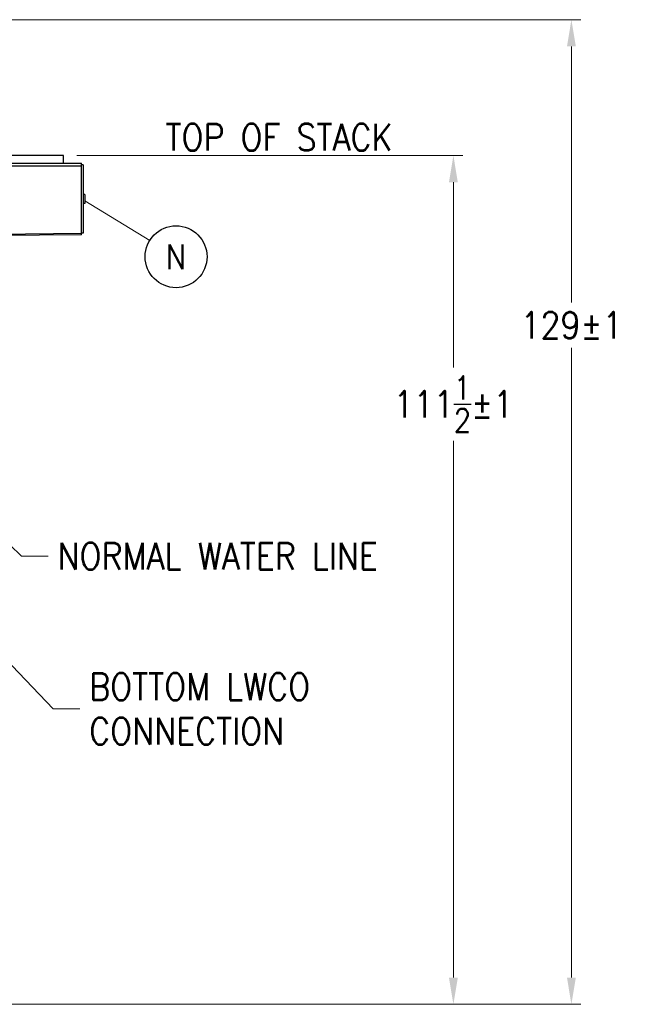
# Model space of a CAD drawing. Extents: x 0 to 796, y 0 to 496.
# Tile 190 of 242: x 444 to 525, y 191 to 321. Entities that reach past the tile are written whole.
import ezdxf
from ezdxf.enums import TextEntityAlignment as Align

# ---------------------------------------------------------------- set-up
doc = ezdxf.new("R2010")
doc.units = 0
doc.header["$LTSCALE"] = 12
doc.header["$MEASUREMENT"] = 0
doc.header["$PDMODE"] = 1
doc.layers.get('0').update_dxf_attribs({"linetype": 'CONTINUOUS'})
doc.layers.get('Defpoints').update_dxf_attribs({"linetype": 'CONTINUOUS'})
doc.layers.add('D', color=2, linetype='CONTINUOUS')
doc.layers.add('Leader', color=41, linetype='CONTINUOUS', lineweight=13)
doc.styles.get("Standard").update_dxf_attribs({"font": 'SIMPLEX.SHX', "width": 0.875})
doc.dimstyles.get("Standard").update_dxf_attribs({"dimscale": 28, "dimtxt": 0.125, "dimasz": 0.125, "dimexe": 0.04375, "dimexo": 0.0625, "dimgap": 0.04375, "dimtad": 0, "dimtih": 1, "dimtoh": 1, "dimdec": 4, "dimzin": 12, "dimdsep": 46, "dimlunit": 5, "dimtxsty": 'Standard', "dimcen": 0, "dimclrd": 256, "dimclre": 256, "dimclrt": 256, "dimadec": 1, "dimazin": 3, "dimtfac": 0.875, "dimtdec": 4, "dimtofl": 0, "dimtmove": 0, "dimatfit": 2, "dimfxl": 1, "dimtolj": 1, "dimtzin": 12, "dimlwd": 13, "dimlwe": 13, "dimarcsym": 0})

# ---------------------------------------------------------------- blocks, each defined once
blk = doc.blocks.new('*D67')
at = {"layer": 'D', "lineweight": 13, "transparency": 16777216}
for p, q in [((451.53, 302.67), (502.16, 302.67)), ((500.94, 299.17), (500.94, 274.86)), ((500.94, 194.79), (500.94, 265.26)), ((441.24, 191.29), (502.16, 191.29))]:
    blk.add_line(p, q, dxfattribs=at)
at = {"layer": 'D', "transparency": 16777216}
for points in [[(500.35, 299.17), (501.52, 299.17), (500.94, 302.67)], [(500.35, 194.79), (501.52, 194.79), (500.94, 191.29)]]:
    blk.add_solid(points, dxfattribs=at)
at = {"layer": 'Defpoints', "color": 0, "transparency": 16777216}
for p in [(449.78, 302.67), (500.94, 302.67), (439.49, 191.29)]:
    blk.add_point(p, dxfattribs=at)
at = {"layer": 'D', "transparency": 16777216, "insert": (500.94, 270.06), "char_height": 3.5, "attachment_point": 5}
blk.add_mtext('\\A1;111{\\H0.875x;\\S1/2;}{}{\\C2;%%p1}', dxfattribs=at)
blk = doc.blocks.new('*D68')
at = {"layer": 'D', "lineweight": 13, "transparency": 16777216}
for p, q in [((390.41, 320.51), (517.65, 320.51)), ((516.42, 317.01), (516.42, 283.41)), ((516.42, 194.79), (516.42, 277.46)), ((441.49, 191.29), (517.65, 191.29))]:
    blk.add_line(p, q, dxfattribs=at)
at = {"layer": 'D', "transparency": 16777216}
for points in [[(515.84, 317.01), (517, 317.01), (516.42, 320.51)], [(515.84, 194.79), (517, 194.79), (516.42, 191.29)]]:
    blk.add_solid(points, dxfattribs=at)
at = {"layer": 'Defpoints', "color": 0, "transparency": 16777216}
for p in [(388.66, 320.51), (439.74, 191.29), (516.42, 191.29)]:
    blk.add_point(p, dxfattribs=at)
at = {"layer": 'D', "transparency": 16777216, "insert": (516.42, 280.43), "char_height": 3.5, "attachment_point": 5}
blk.add_mtext('\\A1;129{}{\\C2;%%p1}', dxfattribs=at)

msp = doc.modelspace()

# ---------------------------------------------------------------- linework, layer by layer
at = {"extrusion": (-1, 4.93038e-32, -2.22045e-16)}
for p, q in [((449.78341, 302.66828), (433.90841, 302.66828)), ((449.78341, 301.66828), (449.78341, 302.66828)), ((452.15841, 301.29328), (434.48898, 301.29328)), ((434.5489, 301.66828), (452.15841, 301.66828)), ((452.15841, 301.29328), (452.15841, 301.66828)), ((452.34591, 301.48078), (452.15841, 301.48078)), ((452.15841, 301.29328), (452.15841, 301.48078)), ((452.15841, 292.48078), (452.15841, 301.29328)), ((452.34591, 301.48078), (452.34591, 292.48078)), ((452.59591, 297.56928), (452.34591, 297.56928)), ((452.59591, 297.56928), (452.59591, 296.39228)), ((452.59591, 296.39228), (452.34591, 296.39228)), ((437.80022, 292.34945), (452.15841, 292.48078)), ((452.16012, 292.29329), (437.80022, 292.16195)), ((452.34591, 292.48078), (452.15841, 292.48078)), ((452.16012, 292.29329), (452.15841, 292.48078))]:
    msp.add_line(p, q, dxfattribs=at)
at = {"layer": 'D'}
msp.add_circle((464.55156, 289.40573), 4.0625, dxfattribs=at)
at = {"layer": 'Leader'}
msp.add_line((452.59591, 296.73758), (461.08841, 291.52952), dxfattribs=at)

# ---------------------------------------------------------------- texts
at = {"layer": 'D', "width": 0.875}
msp.add_text('N', height=3.25, dxfattribs=at).set_placement((464.55156, 289.40573), align=Align.MIDDLE)
at = {"layer": 'D', "char_height": 3.5, "attachment_point": 4}
for s, insert in [('\\A1;TOP OF STACK', (463.14823, 305.07539)), ('\\A1;NORMAL WATER LINE', (449.00869, 250.11559)), ('\\A1;BOTTOM LWCO \\PCONNECTION', (453.13367, 230.06282))]:
    msp.add_mtext(s, dxfattribs=dict(at, insert=insert))

# ---------------------------------------------------------------- dimensions: what is measured, and where the dimension line sits
at = {"layer": 'D'}
for base, p1, p2, picture, middle in [((516.42135, 191.29328), (388.66394, 320.51276), (439.74133, 191.29328), '*D68', (516.42135, 280.4315)), ((500.93555, 302.66828), (439.49133, 191.29328), (449.78341, 302.66828), '*D67', (500.93555, 270.06138))]:
    dim = msp.add_linear_dim(base=base, p1=p1, p2=p2, angle=90, text='<>{}{\\C2;%%p1}', dimstyle='Standard', override={"dimdec": 1}, dxfattribs=at)
    dim.commit()
    dim.dimension.update_dxf_attribs({"geometry": picture, "text_midpoint": middle, "dimtype": 160})

# ---------------------------------------------------------------- leaders
at = {"layer": 'D', "annotation_type": 0, "has_hookline": 1, "hookline_direction": 0}
for points, text_width in [([(418.08172, 275.29328), (444.28369, 250.11559), (447.78369, 250.11559)], 48.125), ([(419.54761, 260.29328), (448.40867, 230.06282), (451.90867, 230.06282)], 32.375)]:
    msp.add_leader(points, dimstyle='Standard', override={"dimgap": 0.04375, "dimtad": 0, "dimarcsym": 1}, dxfattribs=dict(at, text_width=text_width))

doc.saveas('drawing.dxf')
